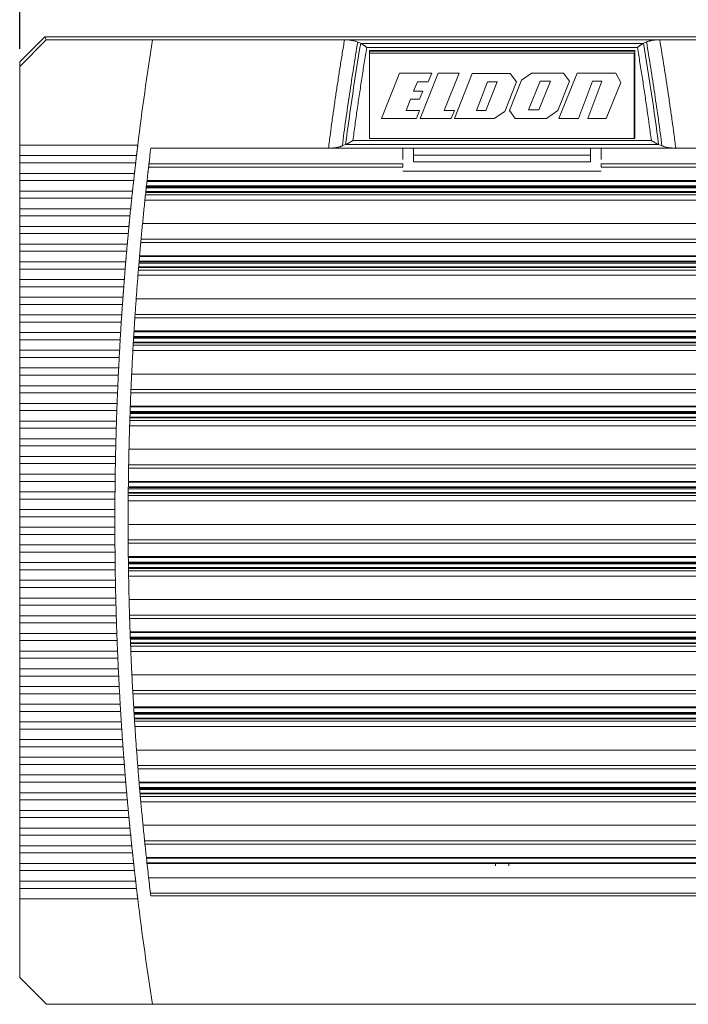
# Model space of a CAD drawing. Header units: millimetres. Extents: x 77 to 531, y 182 to 380.
# Tile 1 of 5: x 77 to 153, y 187 to 299. Entities that reach past the tile are written whole.
import ezdxf

# ---------------------------------------------------------------- set-up
doc = ezdxf.new("R2010")
doc.units = ezdxf.units.MM
doc.header["$LTSCALE"] = 2
doc.layers.add('AA', color=7, linetype='Continuous')
doc.styles.add('SLDTEXTSTYLE0', font='TXT', dxfattribs={"width": 0.75})
doc.dimstyles.new('SLDDIMSTYLE0', dxfattribs={"dimtxt": 7, "dimasz": 6.604, "dimexe": 0, "dimexo": 0.0625, "dimgap": 1.75, "dimtad": 1, "dimrnd": 1e-09, "dimzin": 12, "dimdsep": 46, "dimtxsty": 'SLDTEXTSTYLE0', "dimsah": 1, "dimcen": 0.09, "dimadec": 0, "dimazin": 3, "dimtfac": 1, "dimtofl": 0, "dimtmove": 0, "dimatfit": 3, "dimfxl": 1, "dimfrac": 2, "dimtolj": 1, "dimtzin": 12, "dimarcsym": 0})

# ---------------------------------------------------------------- blocks, each defined once
blk = doc.blocks.new('*D3')
at = {"layer": 'AA', "color": 7}
for p, q in [((77.03, 295.44), (77.03, 325.4)), ((186.03, 295.44), (186.03, 325.4)), ((77.03, 323.4), (186.03, 323.4))]:
    blk.add_line(p, q, dxfattribs=at)
for points in [[(77.03, 323.4), (83.63, 322.39), (83.63, 324.42)], [(186.03, 323.4), (179.42, 324.42), (179.42, 322.39)]]:
    blk.add_solid(points, dxfattribs=at)
at = {"layer": 'AA', "color": 7, "insert": (119.8, 332.43, 17.57), "char_height": 7, "attachment_point": 1, "style": 'SLDTEXTSTYLE0'}
blk.add_mtext('109', dxfattribs=at)

msp = doc.modelspace()

# ---------------------------------------------------------------- linework, layer by layer
at = {"color": 7, "linetype": 'Continuous', "lineweight": 15}
for p, q in [((79.882, 296.81), (77.027, 293.955)), ((80.032, 296.447), (77.027, 293.441)), ((183.172, 296.81), (79.882, 296.81)), ((79.882, 296.81), (80.032, 296.447)), ((80.032, 296.447), (92.025, 296.447)), ((92.025, 296.447), (92.027, 296.46)), ((92.027, 296.46), (113.723, 296.46)), ((113.723, 296.46), (149.331, 296.46)), ((115.549, 296.06), (115.216, 296.208)), ((115.563, 296.054), (115.549, 296.06)), ((147.49, 296.054), (115.563, 296.054)), ((147.504, 296.06), (147.49, 296.054)), ((147.837, 296.208), (147.504, 296.06)), ((149.331, 296.46), (171.026, 296.46)), ((116.237, 295.584), (146.816, 295.584)), ((116.527, 295.235), (116.527, 285.303)), ((146.527, 295.235), (116.527, 295.235)), ((146.527, 295.178), (116.527, 295.178)), ((126.527, 294.96), (116.527, 294.96)), ((116.527, 294.935), (146.427, 294.935)), ((146.527, 294.96), (136.527, 294.96)), ((146.427, 294.935), (146.427, 285.304)), ((146.527, 285.303), (146.527, 295.235)), ((77.027, 293.955), (77.027, 293.441)), ((77.027, 293.441), (77.027, 284.553)), ((119.935, 292.694), (117.889, 287.571)), ((123.579, 292.694), (119.935, 292.694)), ((123.19, 291.722), (123.579, 292.694)), ((134.833, 292.694), (133.729, 291.913)), ((138.471, 292.694), (134.833, 292.694)), ((140.015, 292.694), (137.934, 287.571)), ((139.128, 291.768), (138.471, 292.694)), ((144.39, 292.694), (140.015, 292.694)), ((144.954, 291.647), (144.39, 292.694)), ((121.529, 290.639), (121.961, 291.722)), ((121.961, 291.722), (123.19, 291.722)), ((124.299, 292.67), (122.276, 287.571)), ((126.656, 292.67), (124.299, 292.67)), ((124.989, 288.469), (126.656, 292.67)), ((128.153, 292.658), (126.141, 287.571)), ((132.448, 292.658), (128.153, 292.658)), ((129.869, 291.722), (128.622, 288.469)), ((129.675, 288.469), (130.962, 291.722)), ((130.962, 291.722), (129.869, 291.722)), ((131.829, 288.35), (133.142, 291.722)), ((133.729, 291.913), (132.369, 288.469)), ((133.142, 291.722), (132.448, 292.658)), ((135.831, 291.768), (134.525, 288.542)), ((135.692, 288.542), (137.002, 291.768)), ((137.002, 291.768), (135.831, 291.768)), ((137.823, 288.469), (139.128, 291.768)), ((142.773, 291.768), (141.194, 287.571)), ((141.745, 291.768), (142.773, 291.768)), ((143.299, 287.571), (144.954, 291.647)), ((122.203, 289.741), (122.561, 290.639)), ((120.677, 288.469), (121.185, 289.741)), ((121.185, 289.741), (122.203, 289.741)), ((122.203, 288.469), (120.677, 288.469)), ((126.141, 288.469), (124.989, 288.469)), ((126.141, 288.469), (125.776, 287.571)), ((128.622, 288.469), (129.675, 288.469)), ((132.369, 288.469), (133.004, 287.571)), ((134.525, 288.542), (135.692, 288.542)), ((136.555, 287.571), (137.823, 288.469)), ((117.889, 287.571), (121.844, 287.571)), ((122.276, 287.571), (125.776, 287.571)), ((126.141, 287.571), (130.629, 287.571)), ((133.004, 287.571), (136.555, 287.571)), ((137.934, 287.571), (140.166, 287.571)), ((148.384, 285.085), (114.669, 285.085)), ((116.527, 285.303), (146.527, 285.303)), ((77.027, 284.553), (90.367, 284.553)), ((111.907, 284.21), (91.836, 284.21)), ((111.907, 284.21), (151.146, 284.21)), ((113.468, 284.461), (113.842, 284.609)), ((113.842, 284.609), (113.859, 284.615)), ((113.859, 284.615), (149.195, 284.615)), ((120.327, 282.915), (120.327, 284.181)), ((121.527, 284.21), (121.527, 283.419)), ((141.527, 283.419), (141.527, 284.21)), ((142.727, 284.181), (142.727, 282.915)), ((149.195, 284.615), (149.211, 284.609)), ((149.211, 284.609), (149.586, 284.461)), ((171.217, 284.21), (151.146, 284.21)), ((90.224, 283.366), (77.027, 283.366)), ((77.027, 283.366), (77.027, 282.553)), ((91.496, 281.286), (91.682, 282.922)), ((77.027, 282.553), (90.128, 282.553)), ((120.327, 282.052), (91.58, 282.052)), ((120.327, 282.428), (91.624, 282.428)), ((142.727, 281.606), (120.327, 281.606)), ((171.429, 282.428), (142.727, 282.428)), ((171.473, 282.052), (142.727, 282.052)), ((89.992, 281.366), (77.027, 281.366)), ((77.027, 281.366), (77.027, 280.553)), ((77.027, 280.553), (89.902, 280.553)), ((171.653, 280.46), (91.401, 280.46)), ((91.411, 280.55), (171.643, 280.55)), ((89.773, 279.366), (77.027, 279.366)), ((77.027, 279.366), (77.027, 278.553)), ((171.734, 279.721), (91.32, 279.721)), ((91.332, 279.848), (171.721, 279.848)), ((91.343, 279.936), (171.71, 279.936)), ((77.027, 278.553), (89.687, 278.553)), ((91.173, 278.341), (171.881, 278.341)), ((91.235, 278.936), (171.818, 278.936)), ((91.263, 279.218), (171.79, 279.218)), ((171.779, 279.303), (91.274, 279.303)), ((89.564, 277.366), (77.027, 277.366)), ((77.027, 277.366), (77.027, 276.553)), ((77.027, 276.553), (89.483, 276.553)), ((77.027, 275.366), (77.027, 274.553)), ((89.368, 275.366), (77.027, 275.366)), ((172.148, 275.681), (90.905, 275.681)), ((77.027, 274.553), (89.291, 274.553)), ((158.411, 273.928), (90.74, 273.928)), ((89.182, 273.366), (77.027, 273.366)), ((77.027, 273.366), (77.027, 272.553)), ((158.411, 273.552), (90.705, 273.552)), ((77.027, 272.553), (89.111, 272.553)), ((172.489, 271.96), (90.565, 271.96)), ((90.572, 272.05), (172.481, 272.05)), ((89.009, 271.366), (77.027, 271.366)), ((77.027, 271.366), (77.027, 270.553)), ((77.027, 270.553), (88.942, 270.553)), ((90.437, 270.436), (172.616, 270.436)), ((90.458, 270.718), (172.596, 270.718)), ((172.586, 270.803), (90.467, 270.803)), ((172.551, 271.221), (90.502, 271.221)), ((90.511, 271.348), (172.542, 271.348)), ((90.52, 271.436), (172.533, 271.436)), ((88.847, 269.366), (77.027, 269.366)), ((77.027, 269.366), (77.027, 268.553)), ((90.389, 269.841), (172.664, 269.841)), ((77.027, 268.553), (88.784, 268.553)), ((88.696, 267.366), (77.027, 267.366)), ((77.027, 267.366), (77.027, 266.553)), ((172.867, 267.181), (90.187, 267.181)), ((77.027, 266.553), (88.638, 266.553)), ((77.027, 265.366), (77.027, 264.553)), ((88.557, 265.366), (77.027, 265.366)), ((88.503, 264.553), (88.557, 265.366)), ((173.014, 265.052), (90.039, 265.052)), ((172.989, 265.428), (90.064, 265.428)), ((77.027, 264.553), (88.503, 264.553)), ((88.429, 263.366), (77.027, 263.366)), ((77.027, 263.366), (77.027, 262.553)), ((173.16, 262.721), (89.893, 262.721)), ((89.899, 262.848), (173.154, 262.848)), ((89.906, 262.936), (173.147, 262.936)), ((173.116, 263.46), (89.938, 263.46)), ((89.943, 263.55), (173.11, 263.55)), ((77.027, 262.553), (88.38, 262.553)), ((89.847, 261.936), (173.206, 261.936)), ((89.861, 262.218), (173.192, 262.218)), ((173.185, 262.303), (89.868, 262.303)), ((88.313, 261.366), (77.027, 261.366)), ((77.027, 261.366), (77.027, 260.553)), ((77.027, 260.553), (88.269, 260.553)), ((89.814, 261.341), (173.24, 261.341)), ((77.027, 259.366), (77.027, 258.553)), ((88.208, 259.366), (77.027, 259.366)), ((77.027, 258.553), (88.168, 258.553)), ((173.377, 258.681), (89.676, 258.681)), ((77.027, 257.366), (77.027, 256.553)), ((88.114, 257.366), (77.027, 257.366)), ((77.027, 256.553), (88.08, 256.553)), ((173.472, 256.552), (89.581, 256.552)), ((173.456, 256.928), (89.597, 256.928)), ((77.027, 255.366), (77.027, 254.553)), ((88.032, 255.366), (77.027, 255.366)), ((173.535, 254.96), (89.518, 254.96)), ((89.521, 255.05), (173.532, 255.05)), ((77.027, 254.553), (88.002, 254.553)), ((173.576, 253.803), (89.477, 253.803)), ((173.562, 254.221), (89.491, 254.221)), ((89.492, 254.348), (173.561, 254.348)), ((89.499, 254.436), (173.554, 254.436)), ((87.962, 253.366), (77.027, 253.366)), ((77.027, 253.366), (77.027, 252.553)), ((89.446, 252.841), (173.607, 252.841)), ((89.465, 253.436), (173.588, 253.436)), ((89.47, 253.718), (173.583, 253.718)), ((77.027, 252.553), (87.936, 252.553)), ((77.027, 251.366), (77.027, 250.553)), ((87.902, 251.366), (77.027, 251.366)), ((77.027, 250.553), (87.882, 250.553)), ((87.855, 249.366), (77.027, 249.366)), ((77.027, 249.366), (77.027, 248.553)), ((173.68, 250.181), (89.373, 250.181)), ((77.027, 248.553), (87.838, 248.553)), ((173.717, 248.428), (89.336, 248.428)), ((77.027, 247.366), (77.027, 246.553)), ((87.818, 247.366), (77.027, 247.366)), ((173.724, 248.052), (89.33, 248.052)), ((77.027, 246.553), (87.807, 246.553)), ((173.748, 246.46), (89.306, 246.46)), ((89.307, 246.55), (173.746, 246.55)), ((77.027, 245.366), (77.027, 244.553)), ((87.793, 245.366), (77.027, 245.366)), ((89.289, 244.936), (173.764, 244.936)), ((173.761, 245.303), (89.293, 245.303)), ((173.756, 245.721), (89.297, 245.721)), ((89.299, 245.936), (173.754, 245.936)), ((89.392, 245.218), (173.764, 245.218)), ((89.398, 245.848), (173.756, 245.848)), ((77.027, 244.553), (87.786, 244.553)), ((89.285, 244.341), (173.768, 244.341)), ((87.779, 243.366), (77.027, 243.366)), ((77.027, 243.366), (77.027, 242.553)), ((77.027, 242.553), (87.777, 242.553)), ((173.776, 241.681), (89.277, 241.681)), ((87.777, 241.366), (77.027, 241.366)), ((77.027, 241.366), (77.027, 240.553)), ((77.027, 240.553), (87.779, 240.553)), ((87.786, 239.366), (77.027, 239.366)), ((77.027, 239.366), (77.027, 238.553)), ((87.793, 238.553), (87.786, 239.366)), ((173.771, 239.928), (89.282, 239.928)), ((173.768, 239.552), (89.285, 239.552)), ((77.027, 238.553), (87.793, 238.553)), ((87.807, 237.366), (77.027, 237.366)), ((77.027, 237.366), (77.027, 236.553)), ((89.298, 238.05), (173.755, 238.05)), ((173.754, 237.96), (89.299, 237.96)), ((89.306, 237.436), (173.747, 237.436)), ((173.745, 237.221), (89.309, 237.221)), ((89.407, 237.348), (173.749, 237.348)), ((77.027, 236.553), (87.818, 236.553)), ((89.312, 236.718), (173.742, 236.718)), ((173.739, 236.803), (89.315, 236.803)), ((89.32, 236.436), (173.733, 236.436)), ((87.838, 235.366), (77.027, 235.366)), ((77.027, 235.366), (77.027, 234.553)), ((89.33, 235.841), (173.723, 235.841)), ((77.027, 234.553), (87.855, 234.553)), ((87.882, 233.366), (77.027, 233.366)), ((77.027, 233.366), (77.027, 232.553)), ((89.387, 233.181), (173.666, 233.181)), ((77.027, 232.553), (87.902, 232.553)), ((87.936, 231.366), (77.027, 231.366)), ((77.027, 231.366), (77.027, 230.553)), ((77.027, 230.553), (87.962, 230.553)), ((173.618, 231.428), (89.435, 231.428)), ((173.607, 231.052), (89.447, 231.052)), ((88.002, 229.366), (77.027, 229.366)), ((77.027, 229.366), (77.027, 228.553)), ((89.497, 229.55), (173.557, 229.55)), ((173.553, 229.46), (89.5, 229.46)), ((77.027, 228.553), (88.032, 228.553)), ((89.515, 228.848), (173.538, 228.848)), ((89.519, 228.936), (173.534, 228.936)), ((173.526, 228.721), (89.527, 228.721)), ((89.538, 228.218), (173.515, 228.218)), ((173.51, 228.303), (89.543, 228.303)), ((88.08, 227.366), (77.027, 227.366)), ((77.027, 227.366), (77.027, 226.553)), ((89.558, 227.936), (173.496, 227.936)), ((89.582, 227.341), (173.471, 227.341)), ((77.027, 226.553), (88.114, 226.553)), ((88.168, 225.366), (77.027, 225.366)), ((77.027, 225.366), (77.027, 224.553)), ((77.027, 224.553), (88.208, 224.553)), ((173.35, 224.681), (89.703, 224.681)), ((88.269, 223.366), (77.027, 223.366)), ((77.027, 223.366), (77.027, 222.553)), ((173.259, 222.928), (89.794, 222.928)), ((77.027, 222.553), (88.313, 222.553)), ((173.238, 222.552), (89.815, 222.552)), ((88.38, 221.366), (77.027, 221.366)), ((77.027, 221.366), (77.027, 220.553)), ((77.027, 220.553), (88.429, 220.553)), ((89.902, 221.05), (173.151, 221.05)), ((173.146, 220.96), (89.907, 220.96)), ((89.938, 220.348), (173.116, 220.348)), ((89.939, 220.436), (173.114, 220.436)), ((88.503, 219.366), (77.027, 219.366)), ((77.027, 219.366), (77.027, 218.553)), ((173.101, 220.221), (89.952, 220.221)), ((89.975, 219.718), (173.079, 219.718)), ((173.075, 219.803), (89.979, 219.803)), ((90.002, 219.436), (173.051, 219.436)), ((77.027, 218.553), (88.557, 218.553)), ((90.041, 218.841), (173.012, 218.841)), ((88.638, 217.366), (77.027, 217.366)), ((77.027, 217.366), (77.027, 216.553)), ((77.027, 216.553), (88.696, 216.553)), ((172.826, 216.181), (90.227, 216.181)), ((88.784, 215.366), (77.027, 215.366)), ((77.027, 215.366), (77.027, 214.553)), ((77.027, 214.553), (88.847, 214.553)), ((172.692, 214.428), (90.361, 214.428)), ((172.662, 214.052), (90.391, 214.052)), ((88.942, 213.366), (77.027, 213.366)), ((77.027, 213.366), (77.027, 212.553)), ((77.027, 212.553), (89.009, 212.553)), ((90.514, 212.55), (172.539, 212.55)), ((172.531, 212.46), (90.522, 212.46)), ((90.565, 211.848), (172.488, 211.848)), ((90.567, 211.936), (172.486, 211.936)), ((172.468, 211.721), (90.585, 211.721)), ((89.111, 211.366), (77.027, 211.366)), ((77.027, 211.366), (77.027, 210.553)), ((77.027, 210.553), (89.182, 210.553)), ((90.619, 211.218), (172.434, 211.218)), ((172.431, 211.303), (90.622, 211.303)), ((90.654, 210.936), (172.399, 210.936)), ((90.708, 210.341), (172.346, 210.341)), ((89.291, 209.366), (77.027, 209.366)), ((77.027, 209.366), (77.027, 208.553)), ((77.027, 208.553), (89.368, 208.553)), ((89.483, 207.366), (77.027, 207.366)), ((77.027, 207.366), (77.027, 206.553)), ((172.094, 207.681), (90.959, 207.681)), ((77.027, 206.553), (89.564, 206.553)), ((171.917, 205.928), (91.136, 205.928)), ((89.687, 205.366), (77.027, 205.366)), ((77.027, 205.366), (77.027, 204.553)), ((171.878, 205.552), (91.175, 205.552)), ((77.027, 204.553), (89.773, 204.553)), ((91.336, 204.05), (171.717, 204.05)), ((171.708, 203.96), (91.346, 203.96)), ((89.902, 203.366), (77.027, 203.366)), ((77.027, 203.366), (77.027, 202.553)), ((77.027, 202.553), (89.992, 202.553)), ((91.401, 203.348), (171.652, 203.348)), ((91.403, 203.436), (171.65, 203.436)), ((90.128, 201.366), (77.027, 201.366)), ((77.027, 201.366), (77.027, 200.553)), ((77.027, 200.553), (90.224, 200.553)), ((90.367, 199.366), (77.027, 199.366)), ((77.027, 199.366), (77.027, 190.46)), ((171.252, 199.995), (91.801, 199.995)), ((91.836, 199.71), (171.217, 199.71)), ((77.027, 190.46), (80.04, 187.447)), ((92.029, 187.447), (80.04, 187.447)), ((171.026, 187.46), (92.027, 187.46))]:
    msp.add_line(p, q, dxfattribs=at)
at = {"color": 144, "linetype": 'Continuous', "lineweight": 0}
for p, q in [((126.527, 294.935), (126.527, 294.96)), ((136.527, 294.96), (136.527, 294.935)), ((146.427, 294.46), (146.527, 294.46)), ((140.166, 287.571), (141.745, 291.768)), ((122.561, 290.639), (121.529, 290.639)), ((121.844, 287.571), (122.203, 288.469)), ((130.629, 287.571), (131.829, 288.35)), ((141.194, 287.571), (143.299, 287.571)), ((146.427, 285.46), (146.527, 285.46)), ((146.527, 285.435), (146.427, 285.435)), ((121.527, 283.419), (121.527, 282.685)), ((121.527, 283.419), (141.527, 283.419)), ((141.527, 282.685), (121.527, 282.685)), ((141.527, 282.685), (141.527, 283.419)), ((130.777, 203.348), (130.777, 203.087)), ((132.277, 203.348), (132.277, 203.087)), ((91.595, 201.738), (171.458, 201.738))]:
    msp.add_line(p, q, dxfattribs=at)
at = {"color": 7, "linetype": 'Continuous', "lineweight": 15, "flags": 128}
for points in [[(88.557, 265.366), (88.577, 265.653), (88.597, 265.96)], [(88.466, 263.96), (88.485, 264.266), (88.503, 264.553)], [(87.786, 239.366), (87.784, 239.653), (87.782, 239.96)], [(87.799, 237.96), (87.796, 238.266), (87.793, 238.553)]]:
    msp.add_lwpolyline(points, dxfattribs=at)
at = {"color": 7, "linetype": 'Continuous', "lineweight": 15}
msp.add_arc((439.277, 241.96), 350, 173.06667, 173.66986, dxfattribs=at)
for points in [[(90.367, 284.553), (90.852, 288.527), (91.405, 292.492), (92.025, 296.447)], [(90.128, 282.553), (90.16, 282.824), (90.192, 283.095), (90.224, 283.366)], [(120.327, 282.052), (120.327, 282.117), (120.327, 282.246), (120.327, 282.368), (120.327, 282.428)], [(142.727, 282.428), (142.727, 282.368), (142.727, 282.246), (142.727, 282.117), (142.727, 282.052)], [(89.902, 280.553), (89.932, 280.824), (89.962, 281.095), (89.992, 281.366)], [(89.687, 278.553), (89.715, 278.824), (89.744, 279.095), (89.773, 279.366)], [(89.483, 276.553), (89.51, 276.824), (89.537, 277.095), (89.564, 277.366)], [(89.291, 274.553), (89.316, 274.824), (89.342, 275.095), (89.368, 275.366)], [(89.291, 274.553), (89.273, 274.372), (89.255, 274.166), (89.236, 273.96)], [(89.111, 272.553), (89.134, 272.824), (89.158, 273.095), (89.182, 273.366)], [(89.111, 272.553), (89.093, 272.372), (89.076, 272.166), (89.059, 271.96)], [(88.942, 270.553), (88.926, 270.372), (88.91, 270.166), (88.894, 269.96)], [(88.942, 270.553), (88.964, 270.824), (88.986, 271.095), (89.009, 271.366)], [(88.784, 268.553), (88.805, 268.824), (88.825, 269.095), (88.847, 269.366)], [(88.784, 268.553), (88.769, 268.372), (88.754, 268.166), (88.74, 267.96)], [(88.638, 266.553), (88.657, 266.824), (88.676, 267.095), (88.696, 267.366)], [(88.638, 266.553), (88.624, 266.372), (88.611, 266.166), (88.597, 265.96)], [(88.466, 263.96), (88.454, 263.753), (88.441, 263.547), (88.429, 263.366)], [(88.38, 262.553), (88.396, 262.824), (88.412, 263.095), (88.429, 263.366)], [(88.346, 261.96), (88.335, 261.753), (88.324, 261.547), (88.313, 261.366)], [(88.38, 262.553), (88.369, 262.372), (88.357, 262.166), (88.346, 261.96)], [(88.269, 260.553), (88.258, 260.372), (88.248, 260.166), (88.238, 259.96)], [(88.269, 260.553), (88.283, 260.824), (88.298, 261.095), (88.313, 261.366)], [(88.168, 258.553), (88.181, 258.824), (88.194, 259.095), (88.208, 259.366)], [(88.238, 259.96), (88.228, 259.753), (88.218, 259.547), (88.208, 259.366)], [(88.168, 258.553), (88.159, 258.372), (88.15, 258.166), (88.141, 257.96)], [(88.08, 256.553), (88.091, 256.824), (88.103, 257.095), (88.114, 257.366)], [(88.141, 257.96), (88.132, 257.753), (88.123, 257.547), (88.114, 257.366)], [(88.056, 255.96), (88.048, 255.753), (88.04, 255.547), (88.032, 255.366)], [(88.08, 256.553), (88.072, 256.372), (88.064, 256.166), (88.056, 255.96)], [(88.002, 254.553), (88.012, 254.824), (88.022, 255.095), (88.032, 255.366)], [(87.981, 253.96), (87.975, 253.753), (87.968, 253.547), (87.962, 253.366)], [(88.002, 254.553), (87.995, 254.372), (87.988, 254.166), (87.981, 253.96)], [(87.936, 252.553), (87.944, 252.824), (87.953, 253.095), (87.962, 253.366)], [(87.919, 251.96), (87.913, 251.753), (87.908, 251.547), (87.902, 251.366)], [(87.936, 252.553), (87.93, 252.372), (87.925, 252.166), (87.919, 251.96)], [(87.882, 250.553), (87.877, 250.372), (87.872, 250.166), (87.868, 249.96)], [(87.882, 250.553), (87.888, 250.824), (87.895, 251.095), (87.902, 251.366)], [(87.838, 248.553), (87.844, 248.824), (87.849, 249.095), (87.855, 249.366)], [(87.868, 249.96), (87.863, 249.753), (87.859, 249.547), (87.855, 249.366)], [(87.838, 248.553), (87.835, 248.372), (87.831, 248.166), (87.828, 247.96)], [(87.807, 246.553), (87.81, 246.824), (87.814, 247.095), (87.818, 247.366)], [(87.828, 247.96), (87.825, 247.753), (87.821, 247.547), (87.818, 247.366)], [(87.799, 245.96), (87.797, 245.753), (87.795, 245.547), (87.793, 245.366)], [(87.807, 246.553), (87.804, 246.372), (87.802, 246.166), (87.799, 245.96)], [(87.786, 244.553), (87.788, 244.824), (87.79, 245.095), (87.793, 245.366)], [(87.782, 243.96), (87.781, 243.753), (87.78, 243.547), (87.779, 243.366)], [(87.786, 244.553), (87.785, 244.372), (87.784, 244.166), (87.782, 243.96)], [(87.777, 242.553), (87.778, 242.824), (87.778, 243.095), (87.779, 243.366)], [(87.777, 242.553), (87.777, 242.372), (87.777, 242.166), (87.777, 241.96)], [(87.777, 241.96), (87.777, 241.753), (87.777, 241.547), (87.777, 241.366)], [(87.779, 240.553), (87.778, 240.824), (87.778, 241.095), (87.777, 241.366)], [(87.779, 240.553), (87.78, 240.372), (87.781, 240.166), (87.782, 239.96)], [(87.799, 237.96), (87.802, 237.753), (87.804, 237.547), (87.807, 237.366)], [(87.818, 236.553), (87.814, 236.824), (87.81, 237.095), (87.807, 237.366)], [(87.818, 236.553), (87.821, 236.372), (87.825, 236.166), (87.828, 235.96)], [(87.828, 235.96), (87.831, 235.753), (87.835, 235.547), (87.838, 235.366)], [(87.855, 234.553), (87.849, 234.824), (87.844, 235.095), (87.838, 235.366)], [(87.855, 234.553), (87.859, 234.372), (87.863, 234.166), (87.868, 233.96)], [(87.868, 233.96), (87.872, 233.753), (87.877, 233.547), (87.882, 233.366)], [(87.902, 232.553), (87.895, 232.824), (87.888, 233.095), (87.882, 233.366)], [(87.902, 232.553), (87.908, 232.372), (87.913, 232.166), (87.919, 231.96)], [(87.919, 231.96), (87.925, 231.753), (87.93, 231.547), (87.936, 231.366)], [(87.962, 230.553), (87.953, 230.824), (87.944, 231.095), (87.936, 231.366)], [(87.962, 230.553), (87.968, 230.372), (87.975, 230.166), (87.981, 229.96)], [(87.981, 229.96), (87.988, 229.753), (87.995, 229.547), (88.002, 229.366)], [(88.032, 228.553), (88.022, 228.824), (88.012, 229.095), (88.002, 229.366)], [(88.032, 228.553), (88.04, 228.372), (88.048, 228.166), (88.056, 227.96)], [(88.056, 227.96), (88.064, 227.753), (88.072, 227.547), (88.08, 227.366)], [(88.114, 226.553), (88.103, 226.824), (88.091, 227.095), (88.08, 227.366)], [(88.114, 226.553), (88.123, 226.372), (88.132, 226.166), (88.141, 225.96)], [(88.141, 225.96), (88.15, 225.753), (88.159, 225.547), (88.168, 225.366)], [(88.208, 224.553), (88.194, 224.824), (88.181, 225.095), (88.168, 225.366)], [(88.208, 224.553), (88.218, 224.372), (88.228, 224.166), (88.238, 223.96)], [(88.238, 223.96), (88.248, 223.753), (88.258, 223.547), (88.269, 223.366)], [(88.313, 222.553), (88.298, 222.824), (88.283, 223.095), (88.269, 223.366)], [(88.313, 222.553), (88.324, 222.372), (88.335, 222.166), (88.346, 221.96)], [(88.346, 221.96), (88.357, 221.753), (88.369, 221.547), (88.38, 221.366)], [(88.429, 220.553), (88.412, 220.824), (88.396, 221.095), (88.38, 221.366)], [(88.429, 220.553), (88.441, 220.372), (88.454, 220.166), (88.466, 219.96)], [(88.466, 219.96), (88.478, 219.753), (88.491, 219.547), (88.503, 219.366)], [(88.557, 218.553), (88.539, 218.824), (88.521, 219.095), (88.503, 219.366)], [(88.557, 218.553), (88.57, 218.372), (88.584, 218.166), (88.597, 217.96)], [(88.597, 217.96), (88.611, 217.753), (88.624, 217.547), (88.638, 217.366)], [(88.696, 216.553), (88.676, 216.824), (88.657, 217.095), (88.638, 217.366)], [(88.74, 215.96), (88.754, 215.753), (88.769, 215.547), (88.784, 215.366)], [(88.847, 214.553), (88.825, 214.824), (88.805, 215.095), (88.784, 215.366)], [(88.894, 213.96), (88.91, 213.753), (88.926, 213.547), (88.942, 213.366)], [(89.009, 212.553), (88.986, 212.824), (88.964, 213.095), (88.942, 213.366)], [(89.059, 211.96), (89.076, 211.753), (89.093, 211.547), (89.111, 211.366)], [(89.182, 210.553), (89.158, 210.824), (89.134, 211.095), (89.111, 211.366)], [(89.236, 209.96), (89.255, 209.753), (89.273, 209.547), (89.291, 209.366)], [(89.368, 208.553), (89.342, 208.824), (89.316, 209.095), (89.291, 209.366)], [(89.564, 206.553), (89.537, 206.824), (89.51, 207.095), (89.483, 207.366)], [(89.773, 204.553), (89.744, 204.824), (89.715, 205.095), (89.687, 205.366)], [(91.346, 203.96), (91.424, 203.251), (91.581, 201.834), (91.751, 200.418), (91.836, 199.71)], [(89.992, 202.553), (89.962, 202.824), (89.932, 203.095), (89.902, 203.366)], [(90.224, 200.553), (90.192, 200.824), (90.16, 201.095), (90.128, 201.366)], [(92.029, 187.447), (91.407, 191.41), (90.853, 195.384), (90.367, 199.366)]]:
    msp.add_open_spline(points, degree=3, dxfattribs=at)
for points, knots in [([(113.723, 296.46), (113.638, 295.951), (113.469, 294.932), (113.224, 293.404), (112.987, 291.874), (112.756, 290.343), (112.533, 288.812), (112.322, 287.316), (112.113, 285.782), (111.979, 284.759), (111.907, 284.21)], [0, 0, 0, 0, 0.1250279, 0.2500354, 0.3750252, 0.5000001, 0.6249773, 0.7499988, 0.8658641, 1, 1, 1, 1]), ([(115.216, 296.208), (114.889, 294.255), (114.58, 292.3), (114.143, 289.364), (114.002, 288.384), (113.728, 286.424), (113.596, 285.445), (113.468, 284.461)], [0, 0, 0, 0, 0.5, 0.5, 0.75, 0.75, 1, 1, 1, 1]), ([(113.723, 296.46), (113.765, 296.459), (113.848, 296.459), (113.973, 296.454), (114.096, 296.447), (114.217, 296.438), (114.334, 296.426), (114.447, 296.411), (114.584, 296.39), (114.742, 296.359), (114.916, 296.316), (115.077, 296.266), (115.17, 296.228), (115.216, 296.208)], [0, 0, 0, 0, 0.07309, 0.1458025, 0.2180199, 0.2896269, 0.3605132, 0.4305758, 0.4997205, 0.6215919, 0.7459747, 0.8723138, 1, 1, 1, 1]), ([(113.842, 284.609), (114.094, 286.522), (114.361, 288.433), (114.929, 292.251), (115.232, 294.157), (115.549, 296.06)], [0, 0, 0, 0, 0.5, 0.5, 1, 1, 1, 1]), ([(116.237, 295.584), (116.208, 295.607), (116.148, 295.654), (116.059, 295.724), (115.97, 295.793), (115.869, 295.868), (115.761, 295.943), (115.653, 296.011), (115.592, 296.04), (115.563, 296.054)], [0, 0, 0, 0, 0.1244233, 0.2506105, 0.3759986, 0.5003658, 0.6868239, 0.8532754, 1, 1, 1, 1]), ([(147.49, 296.054), (147.473, 296.047), (147.439, 296.031), (147.381, 295.998), (147.317, 295.959), (147.246, 295.911), (147.17, 295.857), (147.085, 295.794), (146.997, 295.726), (146.905, 295.655), (146.845, 295.608), (146.816, 295.584)], [0, 0, 0, 0, 0.085752, 0.1784701, 0.2783726, 0.3855192, 0.499822, 0.6146534, 0.7495721, 0.8754139, 1, 1, 1, 1]), ([(147.504, 296.06), (147.822, 294.157), (148.124, 292.251), (148.693, 288.433), (148.959, 286.522), (149.211, 284.609)], [0, 0, 0, 0, 0.5, 0.5, 1, 1, 1, 1]), ([(147.837, 296.208), (147.863, 296.22), (147.915, 296.242), (148.001, 296.273), (148.092, 296.302), (148.188, 296.329), (148.287, 296.353), (148.39, 296.375), (148.522, 296.399), (148.69, 296.423), (148.896, 296.444), (149.111, 296.457), (149.257, 296.459), (149.331, 296.46)], [0, 0, 0, 0, 0.07300461, 0.14565883, 0.21784615, 0.28945229, 0.36036759, 0.43048916, 0.49972295, 0.62145771, 0.74579636, 0.87218163, 1, 1, 1, 1]), ([(149.586, 284.461), (149.457, 285.445), (149.325, 286.424), (149.052, 288.384), (148.91, 289.364), (148.473, 292.3), (148.164, 294.255), (147.837, 296.208)], [0, 0, 0, 0, 0.25, 0.25, 0.5, 0.5, 1, 1, 1, 1]), ([(151.146, 284.21), (151.074, 284.759), (150.94, 285.782), (150.731, 287.316), (150.52, 288.811), (150.222, 290.854), (149.834, 293.404), (149.498, 295.441), (149.331, 296.46)], [0, 0, 0, 0, 0.13411137, 0.25000151, 0.3749763, 0.50000055, 0.74994277, 1, 1, 1, 1]), ([(114.669, 285.085), (114.748, 285.67), (114.905, 286.839), (115.153, 288.591), (115.409, 290.341), (115.675, 292.09), (115.95, 293.838), (116.142, 295.002), (116.237, 295.584)], [0, 0, 0, 0, 0.1666748, 0.3333398, 0.5, 0.6666601, 0.8333252, 1, 1, 1, 1]), ([(146.816, 295.584), (146.911, 295.002), (147.103, 293.838), (147.378, 292.09), (147.644, 290.341), (147.901, 288.591), (148.148, 286.839), (148.305, 285.67), (148.384, 285.085)], [0, 0, 0, 0, 0.1666748, 0.3333399, 0.5, 0.6666602, 0.8333252, 1, 1, 1, 1]), ([(113.859, 284.615), (113.877, 284.623), (113.914, 284.638), (113.976, 284.667), (114.05, 284.705), (114.14, 284.756), (114.276, 284.836), (114.42, 284.926), (114.562, 285.016), (114.634, 285.062), (114.669, 285.085)], [0, 0, 0, 0, 0.0787677, 0.1621855, 0.2504309, 0.3659819, 0.4999974, 0.749473, 0.8751689, 1, 1, 1, 1]), ([(148.384, 285.085), (148.42, 285.063), (148.491, 285.017), (148.633, 284.926), (148.777, 284.836), (148.914, 284.756), (149.014, 284.699), (149.108, 284.651), (149.167, 284.627), (149.195, 284.615)], [0, 0, 0, 0, 0.1244813, 0.2505771, 0.500059, 0.6340432, 0.749654, 0.8801426, 1, 1, 1, 1]), ([(77.027, 283.366), (77.027, 283.547), (77.027, 283.753), (77.027, 284.166), (77.027, 284.372), (77.027, 284.553)], [0, 0, 0, 0, 0.5, 0.5, 1, 1, 1, 1]), ([(90.295, 283.96), (90.29, 283.923), (90.282, 283.852), (90.27, 283.75), (90.259, 283.656), (90.248, 283.571), (90.239, 283.495), (90.231, 283.427), (90.226, 283.386), (90.224, 283.366)], [0, 0, 0, 0, 0.1782038, 0.3446268, 0.4992677, 0.642126, 0.7732009, 0.8924922, 1, 1, 1, 1]), ([(90.367, 284.553), (90.363, 284.52), (90.354, 284.446), (90.337, 284.314), (90.318, 284.148), (90.303, 284.026), (90.295, 283.96)], [0, 0, 0, 0, 0.1792764, 0.4057215, 0.6793078, 1, 1, 1, 1]), ([(151.146, 284.21), (151.1, 284.21), (151.006, 284.211), (150.865, 284.216), (150.721, 284.225), (150.575, 284.238), (150.429, 284.255), (150.256, 284.281), (150.049, 284.321), (149.808, 284.381), (149.663, 284.433), (149.586, 284.461)], [0, 0, 0, 0, 0.07764913, 0.15770377, 0.24006956, 0.32462317, 0.41121402, 0.4996668, 0.64303975, 0.8106011, 1, 1, 1, 1]), ([(77.027, 281.366), (77.027, 281.547), (77.027, 281.753), (77.027, 282.166), (77.027, 282.372), (77.027, 282.553)], [0, 0, 0, 0, 0.5, 0.5, 1, 1, 1, 1]), ([(90.06, 281.96), (90.056, 281.923), (90.048, 281.852), (90.036, 281.75), (90.025, 281.656), (90.016, 281.571), (90.007, 281.495), (89.999, 281.427), (89.995, 281.386), (89.992, 281.366)], [0, 0, 0, 0, 0.1779817, 0.3442565, 0.4988235, 0.6416818, 0.7728308, 0.8922702, 1, 1, 1, 1]), ([(90.128, 282.553), (90.125, 282.52), (90.116, 282.446), (90.101, 282.314), (90.082, 282.149), (90.068, 282.026), (90.06, 281.96)], [0, 0, 0, 0, 0.1787851, 0.4050671, 0.6788173, 1, 1, 1, 1]), ([(77.027, 279.366), (77.027, 279.547), (77.027, 279.753), (77.027, 280.166), (77.027, 280.372), (77.027, 280.553)], [0, 0, 0, 0, 0.5, 0.5, 1, 1, 1, 1]), ([(89.902, 280.553), (89.898, 280.521), (89.89, 280.446), (89.875, 280.314), (89.857, 280.149), (89.844, 280.026), (89.837, 279.96)], [0, 0, 0, 0, 0.1782328, 0.4043311, 0.6782658, 1, 1, 1, 1]), ([(91.401, 280.46), (91.339, 279.9), (91.217, 278.779), (91.044, 277.098), (90.878, 275.416), (90.72, 273.733), (90.622, 272.611), (90.572, 272.05)], [0, 0, 0, 0, 0.2000047, 0.4000023, 0.5999977, 0.7999953, 1, 1, 1, 1]), ([(89.837, 279.96), (89.833, 279.923), (89.825, 279.852), (89.814, 279.75), (89.804, 279.657), (89.795, 279.572), (89.787, 279.495), (89.779, 279.427), (89.775, 279.386), (89.773, 279.366)], [0, 0, 0, 0, 0.1777394, 0.3438527, 0.498339, 0.6411974, 0.7724273, 0.8920282, 1, 1, 1, 1]), ([(77.027, 277.366), (77.027, 277.547), (77.027, 277.753), (77.027, 278.166), (77.027, 278.372), (77.027, 278.553)], [0, 0, 0, 0, 0.5, 0.5, 1, 1, 1, 1]), ([(89.687, 278.553), (89.683, 278.521), (89.675, 278.446), (89.662, 278.315), (89.644, 278.149), (89.632, 278.026), (89.625, 277.96)], [0, 0, 0, 0, 0.1776078, 0.4034984, 0.6776416, 1, 1, 1, 1]), ([(89.625, 277.96), (89.621, 277.923), (89.614, 277.852), (89.604, 277.75), (89.594, 277.657), (89.585, 277.572), (89.578, 277.496), (89.571, 277.428), (89.566, 277.386), (89.564, 277.366)], [0, 0, 0, 0, 0.177474, 0.3434104, 0.4978083, 0.6406668, 0.7719851, 0.8917629, 1, 1, 1, 1]), ([(77.027, 275.366), (77.027, 275.547), (77.027, 275.753), (77.027, 276.166), (77.027, 276.372), (77.027, 276.553)], [0, 0, 0, 0, 0.5, 0.5, 1, 1, 1, 1]), ([(89.483, 276.553), (89.48, 276.521), (89.472, 276.447), (89.459, 276.315), (89.443, 276.15), (89.431, 276.026), (89.425, 275.96)], [0, 0, 0, 0, 0.17689564, 0.40254941, 0.67693041, 1, 1, 1, 1]), ([(89.425, 275.96), (89.421, 275.923), (89.414, 275.852), (89.405, 275.751), (89.396, 275.657), (89.388, 275.572), (89.38, 275.496), (89.374, 275.428), (89.37, 275.386), (89.368, 275.366)], [0, 0, 0, 0, 0.1771818, 0.3429234, 0.497224, 0.6400825, 0.7714983, 0.8914709, 1, 1, 1, 1]), ([(77.027, 273.366), (77.027, 273.547), (77.027, 273.753), (77.027, 274.166), (77.027, 274.372), (77.027, 274.553)], [0, 0, 0, 0, 0.5, 0.5, 1, 1, 1, 1]), ([(89.236, 273.96), (89.233, 273.923), (89.226, 273.853), (89.217, 273.751), (89.209, 273.658), (89.201, 273.573), (89.194, 273.496), (89.188, 273.428), (89.184, 273.386), (89.182, 273.366)], [0, 0, 0, 0, 0.1768582, 0.3423842, 0.496577, 0.6394355, 0.7709592, 0.8911475, 1, 1, 1, 1]), ([(77.027, 271.366), (77.027, 271.547), (77.027, 271.753), (77.027, 272.166), (77.027, 272.372), (77.027, 272.553)], [0, 0, 0, 0, 0.5, 0.5, 1, 1, 1, 1]), ([(89.059, 271.96), (89.056, 271.923), (89.05, 271.853), (89.041, 271.751), (89.034, 271.658), (89.026, 271.573), (89.02, 271.496), (89.014, 271.428), (89.01, 271.386), (89.009, 271.366)], [0, 0, 0, 0, 0.1764979, 0.3417837, 0.4958563, 0.6387149, 0.7703587, 0.8907872, 1, 1, 1, 1]), ([(90.565, 271.96), (90.517, 271.399), (90.422, 270.279), (90.29, 268.598), (90.166, 266.916), (90.05, 265.233), (89.979, 264.111), (89.943, 263.55)], [0, 0, 0, 0, 0.2000046, 0.4000023, 0.5999977, 0.7999954, 1, 1, 1, 1]), ([(77.027, 269.366), (77.027, 269.547), (77.027, 269.753), (77.027, 270.166), (77.027, 270.372), (77.027, 270.553)], [0, 0, 0, 0, 0.5, 0.5, 1, 1, 1, 1]), ([(88.894, 269.96), (88.891, 269.923), (88.885, 269.853), (88.877, 269.752), (88.87, 269.658), (88.863, 269.573), (88.857, 269.497), (88.852, 269.428), (88.848, 269.386), (88.847, 269.366)], [0, 0, 0, 0, 0.1760938, 0.3411102, 0.4950482, 0.6379068, 0.7696853, 0.8903832, 1, 1, 1, 1]), ([(77.027, 267.366), (77.027, 267.547), (77.027, 267.753), (77.027, 268.166), (77.027, 268.372), (77.027, 268.553)], [0, 0, 0, 0, 0.5, 0.5, 1, 1, 1, 1]), ([(88.74, 267.96), (88.737, 267.923), (88.732, 267.853), (88.724, 267.752), (88.717, 267.659), (88.711, 267.574), (88.706, 267.497), (88.701, 267.428), (88.697, 267.386), (88.696, 267.366)], [0, 0, 0, 0, 0.1756372, 0.3403492, 0.494135, 0.6369937, 0.7689244, 0.8899267, 1, 1, 1, 1]), ([(77.027, 265.366), (77.027, 265.547), (77.027, 265.753), (77.027, 266.166), (77.027, 266.372), (77.027, 266.553)], [0, 0, 0, 0, 0.5, 0.5, 1, 1, 1, 1]), ([(77.027, 263.366), (77.027, 263.547), (77.027, 263.753), (77.027, 264.166), (77.027, 264.372), (77.027, 264.553)], [0, 0, 0, 0, 0.5, 0.5, 1, 1, 1, 1]), ([(89.938, 263.46), (89.904, 262.899), (89.836, 261.779), (89.746, 260.097), (89.662, 258.415), (89.587, 256.733), (89.543, 255.611), (89.521, 255.05)], [0, 0, 0, 0, 0.2000046, 0.4000023, 0.5999977, 0.7999954, 1, 1, 1, 1]), ([(77.027, 261.366), (77.027, 261.547), (77.027, 261.753), (77.027, 262.166), (77.027, 262.372), (77.027, 262.553)], [0, 0, 0, 0, 0.5, 0.5, 1, 1, 1, 1]), ([(77.027, 259.366), (77.027, 259.547), (77.027, 259.753), (77.027, 260.166), (77.027, 260.372), (77.027, 260.553)], [0, 0, 0, 0, 0.5, 0.5, 1, 1, 1, 1]), ([(77.027, 257.366), (77.027, 257.547), (77.027, 257.753), (77.027, 258.166), (77.027, 258.372), (77.027, 258.553)], [0, 0, 0, 0, 0.5, 0.5, 1, 1, 1, 1]), ([(77.027, 255.366), (77.027, 255.547), (77.027, 255.753), (77.027, 256.166), (77.027, 256.372), (77.027, 256.553)], [0, 0, 0, 0, 0.5, 0.5, 1, 1, 1, 1]), ([(89.518, 254.96), (89.498, 254.399), (89.458, 253.278), (89.408, 251.596), (89.366, 249.914), (89.331, 248.232), (89.315, 247.11), (89.307, 246.55)], [0, 0, 0, 0, 0.2000046, 0.4000023, 0.5999977, 0.7999954, 1, 1, 1, 1]), ([(77.027, 253.366), (77.027, 253.547), (77.027, 253.753), (77.027, 254.166), (77.027, 254.372), (77.027, 254.553)], [0, 0, 0, 0, 0.5, 0.5, 1, 1, 1, 1]), ([(77.027, 251.366), (77.027, 251.547), (77.027, 251.753), (77.027, 252.166), (77.027, 252.372), (77.027, 252.553)], [0, 0, 0, 0, 0.5, 0.5, 1, 1, 1, 1]), ([(77.027, 249.366), (77.027, 249.547), (77.027, 249.753), (77.027, 250.166), (77.027, 250.372), (77.027, 250.553)], [0, 0, 0, 0, 0.5, 0.5, 1, 1, 1, 1]), ([(77.027, 247.366), (77.027, 247.547), (77.027, 247.753), (77.027, 248.166), (77.027, 248.372), (77.027, 248.553)], [0, 0, 0, 0, 0.5, 0.5, 1, 1, 1, 1]), ([(77.027, 245.366), (77.027, 245.547), (77.027, 245.753), (77.027, 246.166), (77.027, 246.372), (77.027, 246.553)], [0, 0, 0, 0, 0.5, 0.5, 1, 1, 1, 1]), ([(89.306, 246.46), (89.299, 245.899), (89.286, 244.778), (89.277, 243.096), (89.276, 241.414), (89.282, 239.732), (89.293, 238.61), (89.298, 238.05)], [0, 0, 0, 0, 0.2000046, 0.4000023, 0.5999977, 0.7999954, 1, 1, 1, 1]), ([(77.027, 243.366), (77.027, 243.547), (77.027, 243.753), (77.027, 244.166), (77.027, 244.372), (77.027, 244.553)], [0, 0, 0, 0, 0.5, 0.5, 1, 1, 1, 1]), ([(77.027, 241.366), (77.027, 241.547), (77.027, 241.753), (77.027, 242.166), (77.027, 242.372), (77.027, 242.553)], [0, 0, 0, 0, 0.5, 0.5, 1, 1, 1, 1]), ([(77.027, 239.366), (77.027, 239.547), (77.027, 239.753), (77.027, 240.166), (77.027, 240.372), (77.027, 240.553)], [0, 0, 0, 0, 0.5, 0.5, 1, 1, 1, 1]), ([(77.027, 237.366), (77.027, 237.547), (77.027, 237.753), (77.027, 238.166), (77.027, 238.372), (77.027, 238.553)], [0, 0, 0, 0, 0.5, 0.5, 1, 1, 1, 1]), ([(89.299, 237.96), (89.307, 237.399), (89.321, 236.277), (89.353, 234.595), (89.392, 232.913), (89.439, 231.231), (89.478, 230.11), (89.497, 229.55)], [0, 0, 0, 0, 0.2000046, 0.4000023, 0.5999977, 0.7999954, 1, 1, 1, 1]), ([(77.027, 235.366), (77.027, 235.547), (77.027, 235.753), (77.027, 236.166), (77.027, 236.372), (77.027, 236.553)], [0, 0, 0, 0, 0.5, 0.5, 1, 1, 1, 1]), ([(77.027, 233.366), (77.027, 233.547), (77.027, 233.753), (77.027, 234.166), (77.027, 234.372), (77.027, 234.553)], [0, 0, 0, 0, 0.5, 0.5, 1, 1, 1, 1]), ([(77.027, 231.366), (77.027, 231.547), (77.027, 231.753), (77.027, 232.166), (77.027, 232.372), (77.027, 232.553)], [0, 0, 0, 0, 0.5, 0.5, 1, 1, 1, 1]), ([(77.027, 229.366), (77.027, 229.547), (77.027, 229.753), (77.027, 230.166), (77.027, 230.372), (77.027, 230.553)], [0, 0, 0, 0, 0.5, 0.5, 1, 1, 1, 1]), ([(89.5, 229.46), (89.521, 228.899), (89.562, 227.777), (89.635, 226.094), (89.715, 224.412), (89.804, 222.731), (89.869, 221.61), (89.902, 221.05)], [0, 0, 0, 0, 0.2000046, 0.4000023, 0.5999977, 0.7999954, 1, 1, 1, 1]), ([(77.027, 227.366), (77.027, 227.547), (77.027, 227.753), (77.027, 228.166), (77.027, 228.372), (77.027, 228.553)], [0, 0, 0, 0, 0.5, 0.5, 1, 1, 1, 1]), ([(77.027, 225.366), (77.027, 225.547), (77.027, 225.753), (77.027, 226.166), (77.027, 226.372), (77.027, 226.553)], [0, 0, 0, 0, 0.5, 0.5, 1, 1, 1, 1]), ([(77.027, 223.366), (77.027, 223.547), (77.027, 223.753), (77.027, 224.166), (77.027, 224.372), (77.027, 224.553)], [0, 0, 0, 0, 0.5, 0.5, 1, 1, 1, 1]), ([(77.027, 221.366), (77.027, 221.547), (77.027, 221.753), (77.027, 222.166), (77.027, 222.372), (77.027, 222.553)], [0, 0, 0, 0, 0.5, 0.5, 1, 1, 1, 1]), ([(77.027, 219.366), (77.027, 219.547), (77.027, 219.753), (77.027, 220.166), (77.027, 220.372), (77.027, 220.553)], [0, 0, 0, 0, 0.5, 0.5, 1, 1, 1, 1]), ([(89.907, 220.96), (89.942, 220.399), (90.011, 219.276), (90.124, 217.594), (90.246, 215.912), (90.375, 214.23), (90.468, 213.11), (90.514, 212.55)], [0, 0, 0, 0, 0.2000046, 0.4000023, 0.5999977, 0.7999954, 1, 1, 1, 1]), ([(77.027, 217.366), (77.027, 217.547), (77.027, 217.753), (77.027, 218.166), (77.027, 218.372), (77.027, 218.553)], [0, 0, 0, 0, 0.5, 0.5, 1, 1, 1, 1]), ([(77.027, 215.366), (77.027, 215.547), (77.027, 215.753), (77.027, 216.166), (77.027, 216.372), (77.027, 216.553)], [0, 0, 0, 0, 0.5, 0.5, 1, 1, 1, 1]), ([(88.696, 216.553), (88.698, 216.525), (88.703, 216.463), (88.71, 216.36), (88.719, 216.241), (88.729, 216.105), (88.736, 216.01), (88.74, 215.96)], [0, 0, 0, 0, 0.157177, 0.3357699, 0.5357747, 0.7571866, 1, 1, 1, 1]), ([(77.027, 213.366), (77.027, 213.547), (77.027, 213.753), (77.027, 214.166), (77.027, 214.372), (77.027, 214.553)], [0, 0, 0, 0, 0.5, 0.5, 1, 1, 1, 1]), ([(88.847, 214.553), (88.849, 214.525), (88.854, 214.463), (88.862, 214.36), (88.871, 214.241), (88.882, 214.106), (88.89, 214.01), (88.894, 213.96)], [0, 0, 0, 0, 0.1565806, 0.3348754, 0.5348802, 0.7565903, 1, 1, 1, 1]), ([(77.027, 211.366), (77.027, 211.547), (77.027, 211.753), (77.027, 212.166), (77.027, 212.372), (77.027, 212.553)], [0, 0, 0, 0, 0.5, 0.5, 1, 1, 1, 1]), ([(89.009, 212.553), (89.011, 212.525), (89.016, 212.463), (89.025, 212.36), (89.035, 212.241), (89.047, 212.106), (89.055, 212.01), (89.059, 211.96)], [0, 0, 0, 0, 0.1560528, 0.3340836, 0.5340885, 0.7560626, 1, 1, 1, 1]), ([(90.522, 212.46), (90.57, 211.898), (90.667, 210.776), (90.822, 209.093), (90.985, 207.411), (91.155, 205.73), (91.276, 204.61), (91.336, 204.05)], [0, 0, 0, 0, 0.2000047, 0.4000023, 0.5999977, 0.7999953, 1, 1, 1, 1]), ([(77.027, 209.366), (77.027, 209.547), (77.027, 209.753), (77.027, 210.166), (77.027, 210.372), (77.027, 210.553)], [0, 0, 0, 0, 0.5, 0.5, 1, 1, 1, 1]), ([(89.182, 210.553), (89.185, 210.525), (89.191, 210.464), (89.2, 210.361), (89.211, 210.242), (89.223, 210.106), (89.232, 210.01), (89.236, 209.96)], [0, 0, 0, 0, 0.15558219, 0.33337763, 0.53338251, 0.75559192, 1, 1, 1, 1]), ([(77.027, 207.366), (77.027, 207.547), (77.027, 207.753), (77.027, 208.166), (77.027, 208.372), (77.027, 208.553)], [0, 0, 0, 0, 0.5, 0.5, 1, 1, 1, 1]), ([(89.368, 208.553), (89.37, 208.525), (89.376, 208.464), (89.386, 208.361), (89.398, 208.242), (89.411, 208.106), (89.42, 208.01), (89.425, 207.96)], [0, 0, 0, 0, 0.1551597, 0.3327438, 0.5327487, 0.7551694, 1, 1, 1, 1]), ([(89.425, 207.96), (89.429, 207.92), (89.436, 207.845), (89.446, 207.738), (89.456, 207.642), (89.464, 207.557), (89.471, 207.484), (89.478, 207.421), (89.481, 207.383), (89.483, 207.366)], [0, 0, 0, 0, 0.1906219, 0.3653261, 0.5241098, 0.6669709, 0.7939073, 0.9049174, 1, 1, 1, 1]), ([(77.027, 205.366), (77.027, 205.547), (77.027, 205.753), (77.027, 206.166), (77.027, 206.372), (77.027, 206.553)], [0, 0, 0, 0, 0.5, 0.5, 1, 1, 1, 1]), ([(89.564, 206.553), (89.567, 206.525), (89.573, 206.464), (89.584, 206.361), (89.596, 206.242), (89.61, 206.107), (89.62, 206.01), (89.625, 205.96)], [0, 0, 0, 0, 0.15477811, 0.33217139, 0.53217622, 0.75478774, 1, 1, 1, 1]), ([(89.625, 205.96), (89.629, 205.92), (89.637, 205.845), (89.648, 205.738), (89.658, 205.643), (89.666, 205.558), (89.674, 205.484), (89.681, 205.421), (89.685, 205.383), (89.687, 205.366)], [0, 0, 0, 0, 0.1901569, 0.3645509, 0.5231795, 0.6660404, 0.7931318, 0.904452, 1, 1, 1, 1]), ([(77.027, 203.366), (77.027, 203.547), (77.027, 203.753), (77.027, 204.166), (77.027, 204.372), (77.027, 204.553)], [0, 0, 0, 0, 0.5, 0.5, 1, 1, 1, 1]), ([(89.773, 204.553), (89.776, 204.525), (89.782, 204.464), (89.793, 204.362), (89.806, 204.243), (89.821, 204.107), (89.831, 204.01), (89.837, 203.96)], [0, 0, 0, 0, 0.1544316, 0.3316515, 0.5316563, 0.7544411, 1, 1, 1, 1]), ([(89.837, 203.96), (89.841, 203.921), (89.849, 203.846), (89.861, 203.739), (89.871, 203.643), (89.88, 203.558), (89.889, 203.485), (89.896, 203.421), (89.9, 203.384), (89.902, 203.366)], [0, 0, 0, 0, 0.1897489, 0.3638707, 0.5223631, 0.6652238, 0.7924512, 0.9040436, 1, 1, 1, 1]), ([(77.027, 201.366), (77.027, 201.547), (77.027, 201.753), (77.027, 202.166), (77.027, 202.372), (77.027, 202.553)], [0, 0, 0, 0, 0.5, 0.5, 1, 1, 1, 1]), ([(89.992, 202.553), (89.996, 202.525), (90.003, 202.464), (90.014, 202.362), (90.028, 202.243), (90.043, 202.107), (90.054, 202.01), (90.06, 201.96)], [0, 0, 0, 0, 0.1541153, 0.3311769, 0.5311817, 0.7541247, 1, 1, 1, 1]), ([(90.06, 201.96), (90.064, 201.921), (90.073, 201.846), (90.085, 201.739), (90.096, 201.643), (90.106, 201.559), (90.115, 201.485), (90.122, 201.422), (90.126, 201.384), (90.128, 201.366)], [0, 0, 0, 0, 0.1893883, 0.3632696, 0.5216415, 0.6645021, 0.7918496, 0.9036826, 1, 1, 1, 1]), ([(77.027, 199.366), (77.027, 199.547), (77.027, 199.753), (77.027, 200.166), (77.027, 200.372), (77.027, 200.553)], [0, 0, 0, 0, 0.5, 0.5, 1, 1, 1, 1]), ([(90.224, 200.553), (90.227, 200.525), (90.235, 200.464), (90.247, 200.362), (90.261, 200.243), (90.277, 200.107), (90.289, 200.01), (90.295, 199.96)], [0, 0, 0, 0, 0.1538252, 0.3307417, 0.5307464, 0.7538344, 1, 1, 1, 1]), ([(90.295, 199.96), (90.3, 199.921), (90.309, 199.846), (90.321, 199.739), (90.333, 199.644), (90.343, 199.559), (90.352, 199.485), (90.36, 199.422), (90.365, 199.384), (90.367, 199.366)], [0, 0, 0, 0, 0.18906756, 0.36273495, 0.52099987, 0.66386034, 0.79131465, 0.90336149, 1, 1, 1, 1])]:
    msp.add_open_spline(points, degree=3, knots=knots, dxfattribs=at)
at = {"color": 144, "linetype": 'Continuous', "lineweight": 0}
msp.add_open_spline([(113.468, 284.461), (113.435, 284.448), (113.37, 284.424), (113.267, 284.391), (113.163, 284.362), (113.061, 284.336), (112.961, 284.313), (112.864, 284.294), (112.73, 284.27), (112.555, 284.246), (112.336, 284.225), (112.12, 284.212), (111.977, 284.21), (111.907, 284.21)], degree=3, knots=[0, 0, 0, 0, 0.0834195, 0.1631732, 0.2389911, 0.3106473, 0.3779597, 0.4407879, 0.4990301, 0.6313865, 0.7593328, 0.8823357, 1, 1, 1, 1], dxfattribs=at)

# ---------------------------------------------------------------- dimensions: what is measured, and where the dimension line sits
at = {"layer": 'AA', "color": 7}
dim = msp.add_linear_dim(base=(186.027, 323.403), p1=(77.027, 293.441), p2=(186.027, 293.441), dimstyle='SLDDIMSTYLE0', dxfattribs=at)
dim.commit()
dim.dimension.update_dxf_attribs({"geometry": '*D3', "text_midpoint": (130.399, 323.403), "dimtype": 160})

doc.saveas('drawing.dxf')
